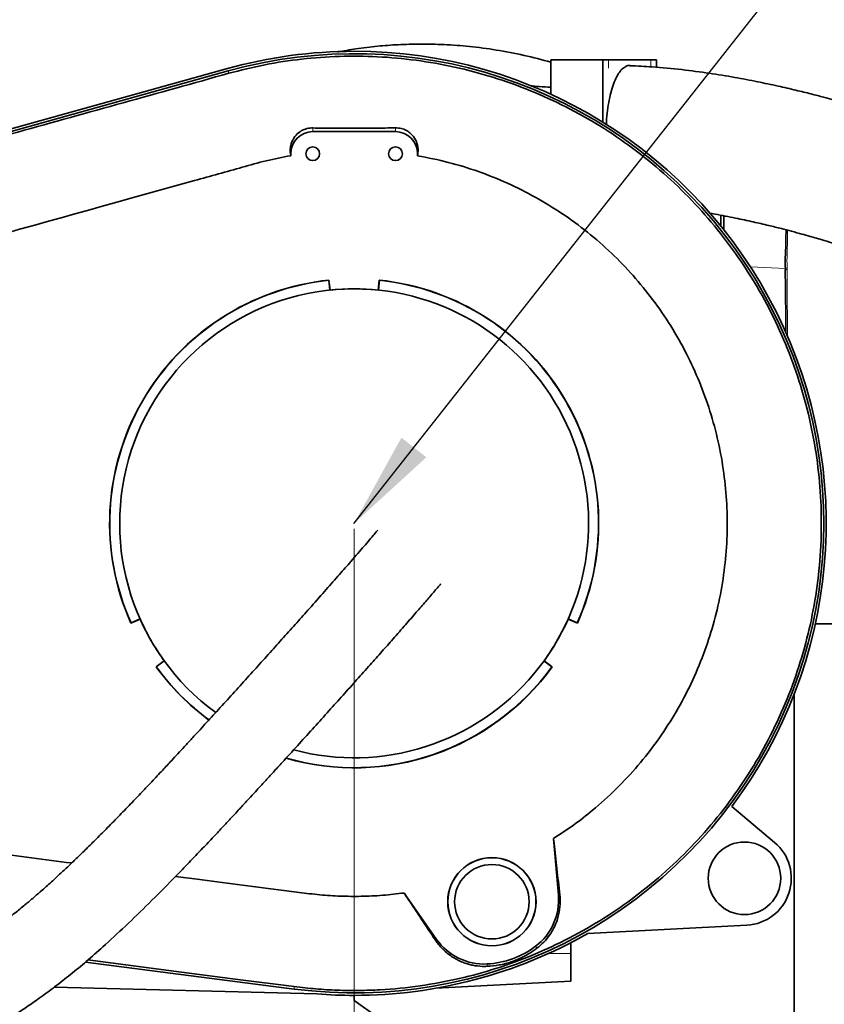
# Model space of a CAD drawing. Header units: millimetres. Extents: x 0 to 12118, y 0 to 8400.
# Tile 125 of 128: x 9977 to 10560, y 6993 to 7707. Entities that reach past the tile are written whole.
import ezdxf

# ---------------------------------------------------------------- set-up
doc = ezdxf.new("R2010")
doc.units = ezdxf.units.MM
doc.header["$LTSCALE"] = 20
doc.header["$PDSIZE"] = -1
doc.styles.add('SLDTEXTSTYLE0', font='TXT', dxfattribs={"width": 0.605})
doc.dimstyles.new('SLDDIMSTYLE11', dxfattribs={"dimtxt": 70, "dimasz": 70, "dimexe": 0, "dimexo": 0.0625, "dimgap": 17.5, "dimtad": 1, "dimdec": 1, "dimlfac": 0.5, "dimrnd": 1e-09, "dimzin": 12, "dimdsep": 46, "dimtxsty": 'SLDTEXTSTYLE0', "dimsah": 1, "dimcen": 0.09, "dimadec": 0, "dimazin": 3, "dimtfac": 1, "dimtofl": 0, "dimtmove": 0, "dimatfit": 3, "dimfxl": 1, "dimfrac": 2, "dimtolj": 1, "dimtzin": 12, "dimarcsym": 0})
doc.dimstyles.new('SLDDIMSTYLE4', dxfattribs={"dimtxt": 0.18, "dimasz": 70, "dimexe": 0, "dimexo": 0.0625, "dimgap": 0, "dimtad": 0, "dimtih": 1, "dimtoh": 1, "dimdec": 0, "dimrnd": 1e-09, "dimzin": 0, "dimdsep": 46, "dimtxsty": 'Standard', "dimsah": 1, "dimcen": 0.09, "dimadec": 0, "dimazin": 0, "dimtfac": 70, "dimtdec": 0, "dimtofl": 0, "dimtmove": 0, "dimatfit": 3, "dimfxl": 1, "dimfrac": 2, "dimtolj": 1, "dimtzin": 0, "dimarcsym": 0})

# ---------------------------------------------------------------- blocks, each defined once
blk = doc.blocks.new('SW_SYMBOL_HOLE_DEPTH')
at = {"color": 0, "linetype": 'Continuous', "lineweight": 18}
for p, q in [((0, 17500), (16000, 17500)), ((8000, 17500), (8000, 1500)), ((2000, 11100), (8000, 1500)), ((14000, 11100), (8000, 1500))]:
    blk.add_line(p, q, dxfattribs=at)
blk = doc.blocks.new('_D_78')
at = {"color": 7, "linetype": 'Continuous', "lineweight": 0}
for p, q in [((10219.45, 7338.1), (10219.45, 6161.25)), ((9799.45, 7007.17), (9799.45, 6161.25)), ((9799.45, 6191.25), (9073.22, 6191.25)), ((10219.45, 6191.25), (9799.45, 6191.25))]:
    blk.add_line(p, q, dxfattribs=at)
at = {"color": 7, "linetype": 'Continuous', "lineweight": 18}
for points in [[(9799.45, 6191.25), (9869.45, 6181.25), (9869.45, 6201.25)], [(10219.45, 6191.25), (10149.45, 6201.25), (10149.45, 6181.25)]]:
    blk.add_solid(points, dxfattribs=at)
at = {"color": 7, "linetype": 'Continuous', "lineweight": 18, "xscale": 0.0045117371, "yscale": 0.0045117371, "zscale": 0.0045117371, "rotation": 360}
blk.add_blockref('SW_SYMBOL_HOLE_DEPTH', (9479.41, 6201.37), dxfattribs=at)
at = {"color": 7, "linetype": 'Continuous', "lineweight": 18, "char_height": 70, "attachment_point": 1, "style": 'SLDTEXTSTYLE0'}
for s, insert in [('210', (9073.22, 6281.68)), ('(M12', (9259.88, 6281.68)), ('19)', (9576.1, 6281.68))]:
    blk.add_mtext(s, dxfattribs=dict(at, insert=insert))
blk = doc.blocks.new('_D_79')
at = {"color": 7, "linetype": 'Continuous', "lineweight": 0}
for p, q in [((10219.45, 7338.1), (10219.45, 6161.25)), ((10409.45, 6643.06), (10409.45, 6161.25)), ((10219.45, 6191.25), (10409.45, 6191.25)), ((10409.45, 6191.25), (11226.1, 6191.25))]:
    blk.add_line(p, q, dxfattribs=at)
at = {"color": 7, "linetype": 'Continuous', "lineweight": 18}
for points in [[(10219.45, 6191.25), (10289.45, 6181.25), (10289.45, 6201.25)], [(10409.45, 6191.25), (10339.45, 6201.25), (10339.45, 6181.25)]]:
    blk.add_solid(points, dxfattribs=at)
at = {"color": 7, "linetype": 'Continuous', "lineweight": 18, "xscale": 0.0045117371, "yscale": 0.0045117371, "zscale": 0.0045117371}
blk.add_blockref('SW_SYMBOL_HOLE_DEPTH', (10990.48, 6201.37), dxfattribs=at)
at = {"color": 7, "linetype": 'Continuous', "lineweight": 18, "char_height": 70, "attachment_point": 1, "style": 'SLDTEXTSTYLE0'}
for s, insert in [('95', (10509.43, 6281.68)), ('(2x M12', (10642.62, 6281.68)), ('19)', (11087.17, 6281.68))]:
    blk.add_mtext(s, dxfattribs=dict(at, insert=insert))

msp = doc.modelspace()

# ---------------------------------------------------------------- linework, layer by layer
at = {"color": 7, "linetype": 'Continuous', "lineweight": 35}
for p, q in [((10399.705183, 7678.103342), (10362.117473, 7678.103342)), ((10362.117473, 7678.103342), (10362.117473, 7653.243675)), ((10399.705183, 7678.103342), (10399.705183, 7633.084907)), ((10403.809425, 7678.103342), (10399.705183, 7678.103342)), ((10434.591238, 7678.103342), (10403.809425, 7678.103342)), ((10438.695479, 7678.103342), (10434.591238, 7678.103342)), ((10438.695479, 7672.798052), (10438.695479, 7678.103342)), ((9662.662547, 7542.286768), (10127.570268, 7671.832218)), ((9663.143139, 7540.561809), (10128.050875, 7670.107498)), ((10249.448504, 7626.103296), (10189.448502, 7626.103296)), ((10173.448499, 7608.662023), (10173.242312, 7610.103264)), ((10173.448499, 7610.103264), (10173.448499, 7608.662023)), ((10265.665326, 7610.103264), (10265.448503, 7608.664169)), ((10265.448503, 7608.664169), (10265.448503, 7610.103264)), ((10485.448506, 7565.480127), (10485.448506, 7557.52553)), ((10487.44851, 7565.092697), (10487.44851, 7555.032387)), ((10532.117885, 7526.865139), (10532.118317, 7526.868954)), ((10201.214191, 7518.463268), (10201.102328, 7518.325462)), ((10201.102328, 7518.325462), (10201.852266, 7511.190071)), ((10201.977279, 7511.203184), (10201.214191, 7518.463268)), ((10237.682816, 7518.463268), (10236.919735, 7511.203184)), ((10237.044741, 7511.190071), (10237.794686, 7518.325462)), ((10237.682816, 7518.463268), (10237.794686, 7518.325462)), ((10057.599019, 7269.714608), (10064.268124, 7272.683873)), ((10057.599019, 7269.714608), (10057.662558, 7269.880428)), ((10064.216864, 7272.798552), (10057.662558, 7269.880428)), ((10374.628876, 7272.683873), (10381.297972, 7269.714608)), ((10381.234434, 7269.880428), (10374.680154, 7272.798552)), ((10381.297972, 7269.714608), (10381.234434, 7269.880428)), ((10586.448502, 7269.287124), (10553.904187, 7269.287124)), ((10081.739362, 7242.422833), (10075.833347, 7238.131776)), ((10076.008748, 7238.103881), (10081.813093, 7242.321029)), ((10357.083921, 7242.321029), (10362.888254, 7238.103881)), ((10363.063663, 7238.131776), (10357.157648, 7242.422833)), ((10075.833347, 7238.131776), (10076.008748, 7238.103881)), ((10363.063663, 7238.131776), (10362.888254, 7238.103881)), ((10538.448509, 6605.143561), (10538.448509, 7217.999234)), ((10524.303284, 7110.748782), (10493.304234, 7136.760011)), ((10367.557205, 7072.596803), (10363.982644, 7113.454118)), ((10255.70165, 7074.043288), (10279.226098, 7040.446892)), ((10504.227933, 7050.749793), (10388.912093, 7044.706359)), ((10376.448505, 7037.942424), (10376.448505, 7030.103221)), ((10376.448505, 7030.103221), (10376.448505, 7010.10324)), ((10175.846439, 7004.406466), (10024.596315, 7023.935332)), ((10192.394313, 7000.883594), (10002.146166, 7005.86535)), ((10278.703429, 7004.980698), (10376.448505, 7010.10324)), ((10219.448503, 6996.103301), (10219.448503, 6999.812736))]:
    msp.add_line(p, q, dxfattribs=at)
at = {"color": 8, "linetype": 'Continuous', "lineweight": 18}
for p, q in [((10403.809425, 7678.103342), (10403.809425, 7672.1033)), ((10434.591238, 7673.146858), (10434.591238, 7678.103342)), ((10128.524225, 7668.408766), (10128.050875, 7670.107498)), ((10189.448502, 7628.784075), (10189.448502, 7626.103296)), ((10249.448504, 7628.865852), (10249.448504, 7626.103296)), ((10173.242312, 7610.103264), (10173.448499, 7610.103264)), ((10265.665326, 7610.103264), (10265.448503, 7610.103264)), ((10532.117885, 7526.865139), (10506.745484, 7528.176441)), ((10367.557205, 7072.596803), (10368.594907, 7072.687521)), ((10279.226098, 7040.446892), (10278.37136, 7039.848342)), ((10350.991562, 7035.392179), (10352.02248, 7034.024014)), ((10360.227745, 7030.103221), (10376.448505, 7030.103221)), ((10315.830711, 7022.594705), (10315.920457, 7020.883932)), ((10176.072057, 7006.153955), (10175.846439, 7004.406466))]:
    msp.add_line(p, q, dxfattribs=at)
at = {"color": 8, "linetype": 'Continuous', "lineweight": 18, "flags": 128}
msp.add_lwpolyline([(10533.383828, 7525.722876), (10532.675143, 7526.364698), (10532.118317, 7526.868954)], dxfattribs=at)
at = {"color": 7, "linetype": 'Continuous', "lineweight": 35, "flags": 128}
for points in [[(10176.072057, 7006.153955), (10135.181736, 7011.433854), (10094.291266, 7016.713395), (10026.395273, 7025.479927)], [(10219.448503, 6996.103301), (10237.045091, 6983.641877), (10254.667323, 6971.162333), (10272.293855, 6958.67969), (10289.903339, 6946.209207), (10307.474445, 6933.765783), (10324.985891, 6921.364679), (10342.416465, 6909.020915), (10359.745056, 6896.749272), (10376.950674, 6884.564772), (10394.012477, 6872.482076), (10410.909806, 6860.515847), (10427.622188, 6848.68063), (10444.129389, 6836.990728), (10460.411396, 6825.46021), (10476.448503, 6814.10326)]]:
    msp.add_lwpolyline(points, dxfattribs=at)
at = {"color": 7, "linetype": 'Continuous', "lineweight": 35}
for centre, radius in [((10189.448561, 7610.103279), 5), ((10249.448561, 7610.103281), 5.000004), ((10502.448512, 7084.703291), 26.304073), ((10319.318391, 7067.71295), 32.000005), ((10319.31839, 7067.713007), 31.921441), ((10319.318392, 7067.713014), 27.000002)]:
    msp.add_circle(centre, radius, dxfattribs=at)
for centre, radius, start, end in [((10219.449427, 7342.096607), 342.29717, 90.000154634, 105.570226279), ((10219.448457, 7342.103288), 340.500043, 262.642908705, 105.570367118), ((10219.448525, 7342.103259), 342.290518, 323.136601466, 90.000003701), ((10189.448617, 7610.103179), 16.000117, 90.000409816, 179.999696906), ((10249.448393, 7610.103186), 16.000111, 0.000280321, 89.999599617), ((10219.448416, 7342.103251), 177.300149, 95.902954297, 204.097023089), ((10219.448741, 7342.103157), 177.174749, 95.943621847, 204.056391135), ((10219.448607, 7342.10327), 177.300128, 335.902967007, 84.097050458), ((10219.448281, 7342.103177), 177.174729, 335.943599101, 84.056380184), ((10219.44849, 7342.103213), 170.000001, 89.999995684, 233.823345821), ((10219.448513, 7342.103221), 169.999994, 255.10956993, 90.000003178), ((10219.448507, 7342.078988), 170.024226, 84.102030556, 95.897969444), ((10219.443774, 7342.100639), 169.994618, 204.101028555, 215.899026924), ((10219.45299, 7342.100724), 169.994866, 324.100998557, 335.898977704), ((10219.451179, 7342.105971), 177.304019, 215.903199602, 233.565668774), ((10219.449291, 7342.104104), 177.17572, 215.943638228, 233.570162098), ((10219.448483, 7342.103293), 177.3003, 253.883179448, 324.096999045), ((10219.448486, 7342.103303), 177.174623, 253.901925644, 324.056424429), ((10502.448443, 7084.70325), 34.000056, 273.000108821, 49.999942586), ((10325.716981, 7068.936182), 42.000054, 306.997126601, 5.000103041), ((10219.448877, 7342.1021), 342.289364, 269.999937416, 299.675526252), ((10313.630689, 7064.537363), 42.000318, 215.000131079, 273.002588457), ((10312.478014, 7086.50685), 64.000023, 273.002863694, 306.997054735), ((10219.450733, 7342.153778), 342.341042, 265.466984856, 269.999626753)]:
    msp.add_arc(centre, radius, start, end, dxfattribs=at)
for points, knots in [([(10362.117473, 7676.467791), (10355.655455, 7678.212182), (10342.553402, 7681.74902), (10322.799695, 7685.432827), (10303.441725, 7687.987039), (10285.082432, 7689.357713), (10267.81011, 7689.744955), (10251.678182, 7689.309309), (10236.103464, 7688.13568), (10221.464919, 7686.386924), (10211.881438, 7684.653085), (10207.456719, 7683.852568)], [0, 0, 0, 0, 0.1284837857, 0.2605070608, 0.3854747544, 0.5032761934, 0.613831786, 0.7170893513, 0.8130205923, 0.913671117, 1, 1, 1, 1]), ([(10128.524225, 7668.408766), (10137.232875, 7670.620279), (10154.650183, 7675.043307), (10181.513401, 7679.052792), (10208.757667, 7681.048384), (10236.521073, 7680.795126), (10264.429438, 7678.237025), (10292.420184, 7673.300303), (10320.16222, 7665.956017), (10347.18047, 7656.278251), (10373.156492, 7644.402302), (10397.935779, 7630.479258), (10421.683052, 7614.365689), (10443.975075, 7596.29034), (10464.555898, 7576.485697), (10483.329264, 7555.14527), (10500.404343, 7532.079882), (10515.456569, 7507.644736), (10528.32174, 7482.144165), (10538.973205, 7455.792743), (10547.451186, 7428.375738), (10553.551583, 7400.400659), (10557.263562, 7372.080993), (10558.596221, 7343.688238), (10557.51982, 7314.943305), (10554.01596, 7286.525514), (10548.144871, 7258.573373), (10540.004193, 7231.33996), (10529.473509, 7204.571785), (10516.732104, 7178.855359), (10501.928427, 7154.428687), (10485.229664, 7131.428158), (10466.475187, 7109.705815), (10445.987151, 7089.70381), (10423.993913, 7071.58793), (10400.629984, 7055.400602), (10375.688752, 7041.068273), (10349.672257, 7028.946599), (10322.922134, 7019.131718), (10295.516672, 7011.590361), (10267.237162, 7006.32225), (10242.828522, 7003.910281), (10222.779248, 7003.252493), (10207.201999, 7003.469329), (10191.611407, 7004.354722), (10181.251821, 7005.554213), (10176.072057, 7006.153955)], [0, 0, 0, 0, 0.02246182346, 0.04492366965, 0.06782656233, 0.09072943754, 0.11428689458, 0.1378443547, 0.16173824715, 0.18598053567, 0.20953826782, 0.23309593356, 0.25699015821, 0.28123269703, 0.30479024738, 0.32834788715, 0.35224184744, 0.37648428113, 0.40004188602, 0.42359948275, 0.44749338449, 0.47173571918, 0.49512692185, 0.51885190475, 0.54274633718, 0.5669891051, 0.59038036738, 0.61410536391, 0.63799986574, 0.66224269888, 0.6858005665, 0.70935841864, 0.73325274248, 0.75749535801, 0.78088677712, 0.80444055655, 0.82850657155, 0.85274957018, 0.87614111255, 0.89969509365, 0.92376165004, 0.9480053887, 0.96096271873, 0.973919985, 0.98696006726, 1, 1, 1, 1]), ([(9663.61646, 7538.863554), (9676.856745, 7542.550445), (9703.338207, 7549.924475), (9756.295793, 7564.691967), (9847.022732, 7589.966059), (9975.510822, 7625.772696), (10077.519761, 7654.196743), (10128.524225, 7668.408766)], [0, 0, 0, 0, 0.0854340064, 0.1708737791, 0.3417480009, 0.6708740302, 1, 1, 1, 1]), ([(10419.516701, 7674.007549), (10419.451697, 7674.025752), (10418.425564, 7674.313098), (10416.147369, 7673.426237), (10413.315741, 7671.302029), (10410.727306, 7667.764617), (10408.372921, 7663.090612), (10406.332445, 7657.369116), (10404.618009, 7650.675619), (10403.338478, 7643.297624), (10402.55726, 7636.67939), (10402.391888, 7632.586692), (10402.333457, 7631.140604)], [0, 0, 0, 0, 0.00411509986, 0.06495970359, 0.1345046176, 0.22320576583, 0.32797184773, 0.45435039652, 0.59327762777, 0.74977518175, 0.91158712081, 1, 1, 1, 1]), ([(10749.787312, 7579.722776), (10749.000104, 7580.119689), (10738.437677, 7585.445302), (10718.198647, 7594.808315), (10689.431415, 7607.32757), (10661.757941, 7618.348314), (10635.519574, 7627.973232), (10615.776434, 7634.625316), (10602.212494, 7638.935982), (10594.345681, 7641.362451), (10587.195935, 7643.502925), (10581.740947, 7645.092426), (10578.10489, 7646.132967), (10575.932839, 7646.748563), (10573.752721, 7647.361122), (10570.787954, 7648.186646), (10566.025683, 7649.491676), (10559.203935, 7651.315114), (10550.192583, 7653.63523), (10539.193255, 7656.3333), (10526.256901, 7659.311506), (10511.445614, 7662.450257), (10494.832609, 7665.602622), (10476.505109, 7668.6052), (10456.570668, 7671.217329), (10437.397487, 7673.137595), (10424.866712, 7673.704334), (10419.512045, 7673.946514)], [0, 0, 0, 0, 0.0076504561, 0.1026506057, 0.1934456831, 0.2798888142, 0.3610943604, 0.4359486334, 0.4606576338, 0.4846005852, 0.507388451, 0.5254222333, 0.5339065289, 0.5402082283, 0.545013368, 0.5535578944, 0.566914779, 0.5878631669, 0.6148337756, 0.647662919, 0.6861408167, 0.7300255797, 0.7790391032, 0.8328671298, 0.8911627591, 0.9534915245, 1, 1, 1, 1]), ([(10347.221311, 7659.382), (10349.362543, 7659.188192), (10354.321554, 7658.73934), (10359.292763, 7658.45375), (10362.117473, 7658.291473)], [0, 0, 0, 0, 0.4317860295, 1, 1, 1, 1]), ([(10173.242312, 7610.103264), (10173.147142, 7611.293561), (10172.955803, 7613.686654), (10173.805053, 7618.072185), (10176.085826, 7622.535214), (10179.918334, 7626.112504), (10184.136727, 7628.19358), (10187.38978, 7628.788913), (10189.181776, 7628.784702), (10189.448502, 7628.784075)], [0, 0, 0, 0, 0.1273547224, 0.2560466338, 0.4733061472, 0.6518917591, 0.8080981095, 0.9714367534, 1, 1, 1, 1]), ([(10189.448502, 7628.784075), (10194.402685, 7628.706038), (10204.340482, 7628.549501), (10219.311512, 7628.50291), (10234.35816, 7628.584333), (10244.418846, 7628.772021), (10249.448504, 7628.865852)], [0, 0, 0, 0, 0.2477218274, 0.4969152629, 0.748491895, 1, 1, 1, 1]), ([(10249.448504, 7628.865852), (10250.851639, 7628.788887), (10253.62379, 7628.636828), (10257.474472, 7627.073435), (10261.190419, 7624.411476), (10263.859623, 7620.891261), (10265.346901, 7617.058803), (10265.973758, 7613.627833), (10265.771217, 7611.313321), (10265.665326, 7610.103264)], [0, 0, 0, 0, 0.14882065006, 0.29402257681, 0.43520907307, 0.63238887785, 0.75351060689, 0.87113216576, 1, 1, 1, 1]), ([(10014.617186, 7095.804825), (9995.187764, 7098.311306), (9946.173738, 7104.634331), (9870.885711, 7114.410996), (9806.225047, 7122.598902), (9766.797494, 7127.90438), (9749.19409, 7129.894588), (9736.096815, 7132.458973), (9723.569586, 7137.501648), (9712.050493, 7144.492352), (9701.781022, 7153.42083), (9693.235115, 7163.845363), (9686.492046, 7175.665386), (9682.169337, 7187.593897), (9679.78088, 7199.319015), (9679.254735, 7214.234071), (9679.588196, 7240.533642), (9679.371638, 7284.441302), (9679.494839, 7334.545509), (9679.388182, 7376.313187), (9679.529437, 7400.139609), (9679.306421, 7413.602624), (9680.217384, 7424.754816), (9683.105401, 7436.83091), (9688.376937, 7449.224646), (9695.7163, 7460.66807), (9704.798363, 7470.626025), (9715.519613, 7478.981248), (9727.366034, 7485.455173), (9740.232749, 7489.463419), (9757.389135, 7494.106509), (9787.400267, 7502.553961), (9881.141854, 7528.591465), (9989.423379, 7558.767435), (10092.099005, 7587.468971), (10132.605051, 7598.643653), (10155.721181, 7605.266673), (10167.534978, 7607.529394), (10173.448499, 7608.662023)], [0, 0, 0, 0, 0.0515233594, 0.1299764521, 0.1996679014, 0.2229500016, 0.2345910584, 0.2462724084, 0.2579202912, 0.269906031, 0.2815540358, 0.2935400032, 0.3051879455, 0.3171738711, 0.3267596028, 0.3365293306, 0.3563414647, 0.395965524, 0.4519835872, 0.4881272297, 0.5058106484, 0.5146523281, 0.5235278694, 0.5351666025, 0.5471433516, 0.5587822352, 0.5707593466, 0.5824068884, 0.5943932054, 0.6060324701, 0.6177436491, 0.6411661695, 0.6880111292, 0.8736371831, 0.9368002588, 0.9683817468, 0.984173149, 1, 1, 1, 1]), ([(10265.448503, 7608.664169), (10272.907374, 7607.186541), (10287.838456, 7604.228642), (10309.655214, 7597.427635), (10330.759625, 7588.99668), (10350.959451, 7578.832191), (10370.350612, 7566.990503), (10388.843884, 7553.413866), (10406.12003, 7538.312927), (10421.907289, 7521.958997), (10436.289762, 7504.350739), (10449.255589, 7485.40753), (10460.559168, 7465.435626), (10470.034446, 7444.784022), (10477.77319, 7423.429078), (10483.729882, 7401.282794), (10487.785826, 7378.703753), (10489.897244, 7356.073416), (10490.128125, 7333.338022), (10488.419134, 7310.445122), (10484.768951, 7287.788009), (10479.2673, 7265.742789), (10471.970028, 7244.233774), (10462.786894, 7223.220174), (10451.84972, 7203.055183), (10439.36123, 7184.064392), (10425.337248, 7166.167554), (10409.704929, 7149.352346), (10393.909515, 7135.06882), (10378.620409, 7123.098604), (10368.861902, 7116.668948), (10363.982644, 7113.454118)], [0, 0, 0, 0, 0.0350251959, 0.0701130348, 0.1051380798, 0.139671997, 0.1742059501, 0.2097424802, 0.2452793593, 0.2798336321, 0.3143876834, 0.3499469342, 0.3855062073, 0.4200283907, 0.4545505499, 0.4900742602, 0.5255984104, 0.5601539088, 0.5947095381, 0.6302705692, 0.6658312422, 0.7003523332, 0.734873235, 0.7703957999, 0.8059184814, 0.8404753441, 0.8750324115, 0.9105949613, 0.9461572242, 0.9730785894, 1, 1, 1, 1]), ([(10477.025103, 7567.008152), (10478.392201, 7566.781081), (10484.729041, 7565.728552), (10495.347552, 7563.602344), (10508.302184, 7560.835967), (10519.380454, 7558.248171), (10528.640234, 7555.950726), (10536.67534, 7553.859838), (10543.609809, 7551.983661), (10549.591138, 7550.309835), (10554.991577, 7548.760254), (10560.900596, 7547.023323), (10568.344633, 7544.769568), (10578.33271, 7541.635329), (10590.266259, 7537.714462), (10603.164396, 7533.254331), (10615.281122, 7528.866239), (10626.233544, 7524.736706), (10635.95666, 7520.939137), (10644.671847, 7517.4319), (10653.107285, 7513.945843), (10662.055414, 7510.146948), (10672.336725, 7505.650622), (10684.009107, 7500.368905), (10697.098747, 7494.213459), (10711.314393, 7487.243227), (10726.164664, 7479.625351), (10740.849066, 7471.732335), (10753.732779, 7464.488417), (10764.681761, 7458.094692), (10773.879771, 7452.554399), (10782.345652, 7447.305347), (10790.07619, 7442.381449), (10796.784967, 7437.999973), (10801.969177, 7434.541477), (10805.478329, 7432.164523), (10808.020064, 7430.427086), (10810.730649, 7428.560609), (10814.401793, 7425.998694), (10817.282424, 7423.9764), (10818.925544, 7422.791301), (10818.96643, 7422.761812)], [0, 0, 0, 0, 0.0111179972, 0.0515347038, 0.0868608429, 0.1173944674, 0.1428003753, 0.1634012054, 0.1840042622, 0.2004337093, 0.2132313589, 0.2290790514, 0.2498458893, 0.2756297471, 0.3130625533, 0.3506173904, 0.3851169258, 0.4164478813, 0.4445224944, 0.4688606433, 0.4918164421, 0.5177488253, 0.5468501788, 0.5818425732, 0.6205317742, 0.6628932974, 0.7088576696, 0.7544258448, 0.7966353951, 0.8274320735, 0.8561448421, 0.8827793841, 0.907346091, 0.929676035, 0.9470632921, 0.95734323, 0.9636797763, 0.9717640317, 0.9837465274, 0.9995955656, 1, 1, 1, 1]), ([(10532.118317, 7526.868954), (10532.067751, 7529.079084), (10531.966716, 7533.495145), (10532.325071, 7540.110413), (10532.46514, 7547.24263), (10532.593757, 7552.169042), (10532.664802, 7554.890289)], [0, 0, 0, 0, 0.2365109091, 0.4725722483, 0.7086598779, 1, 1, 1, 1]), ([(10532.445397, 7480.050697), (10532.444092, 7480.385119), (10532.425613, 7485.119173), (10532.391392, 7493.628456), (10532.299582, 7504.882438), (10532.326811, 7514.149253), (10532.004201, 7521.242233), (10532.085414, 7525.25912), (10532.117885, 7526.865139)], [0, 0, 0, 0, 0.0214293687, 0.3033528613, 0.5452600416, 0.7426051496, 0.8970892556, 1, 1, 1, 1]), ([(10236.56204, 7337.114825), (10236.477678, 7337.01508), (10235.360304, 7335.693961), (10233.052482, 7332.982967), (10229.463652, 7328.782381), (10225.40723, 7324.062354), (10220.89363, 7318.838019), (10214.953306, 7311.997751), (10207.308602, 7303.251586), (10197.630439, 7292.257901), (10187.687423, 7281.039725), (10177.768517, 7269.909127), (10168.241738, 7259.264518), (10158.398327, 7248.307199), (10148.292094, 7237.094441), (10137.971551, 7225.679011), (10127.598054, 7214.245017), (10117.494465, 7203.160403), (10108.938158, 7193.813384), (10102.012355, 7186.2732), (10096.655727, 7180.456855), (10091.681886, 7175.07164), (10086.421995, 7169.396357), (10080.112007, 7162.619085), (10072.987809, 7155.022242), (10065.23631, 7146.829773), (10057.135435, 7138.353403), (10048.500139, 7129.426373), (10039.908491, 7120.670062), (10031.922506, 7112.656441), (10024.699658, 7105.524499), (10018.247656, 7099.258111), (10012.081923, 7093.368068), (10006.378507, 7088.017963), (10001.299108, 7083.34586), (9997.036215, 7079.485552), (9992.743356, 7075.662665), (9987.614099, 7071.195565), (9981.363864, 7065.911243), (9974.095347, 7059.988977), (9965.922076, 7053.615571), (9957.758739, 7047.573928), (9949.899604, 7042.055615), (9942.852214, 7037.341971), (9936.229249, 7033.12381), (9929.337137, 7028.938009), (9922.418435, 7024.969856), (9915.661036, 7021.355557), (9910.181429, 7018.583303), (9905.637243, 7016.381039), (9901.791476, 7014.582369), (9898.416077, 7013.048315), (9895.338267, 7011.68963), (9892.271419, 7010.387138), (9889.048409, 7009.086843), (9885.629485, 7007.795262), (9882.000026, 7006.521405), (9877.939749, 7005.172415), (9873.250737, 7003.610861), (9867.894501, 7001.50952), (9862.92897, 6999.189552), (9860.25725, 6996.922677), (9859.253746, 6996.071234)], [0, 0, 0, 0, 0.0007621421, 0.0100945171, 0.0207706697, 0.0329946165, 0.0464031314, 0.0610492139, 0.0858486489, 0.1141724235, 0.1464987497, 0.1733027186, 0.2011512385, 0.229839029, 0.2592344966, 0.2892164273, 0.3196196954, 0.3493027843, 0.3767172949, 0.3935479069, 0.4090328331, 0.4228479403, 0.436315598, 0.4541760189, 0.4768709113, 0.4970751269, 0.5199743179, 0.545273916, 0.5695341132, 0.5915420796, 0.6112761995, 0.6287521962, 0.6440139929, 0.6610221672, 0.6743735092, 0.6842762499, 0.6945735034, 0.7079088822, 0.7239569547, 0.7423211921, 0.7626036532, 0.7844183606, 0.8015631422, 0.8186234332, 0.8338774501, 0.8473691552, 0.8656640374, 0.8804009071, 0.8920717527, 0.9014883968, 0.9098599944, 0.9168400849, 0.9231185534, 0.9294873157, 0.9362781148, 0.9433928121, 0.9508074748, 0.9587160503, 0.9683578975, 0.9796190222, 0.9923448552, 1, 1, 1, 1]), ([(9894.210857, 6946.885362), (9894.327385, 6946.918721), (9895.178276, 6947.162312), (9897.014576, 6947.979881), (9900.06232, 6949.097635), (9903.870405, 6950.594422), (9908.281937, 6952.311023), (9913.113555, 6954.225204), (9918.099933, 6956.251826), (9922.602235, 6958.156679), (9926.437132, 6959.851833), (9929.600341, 6961.300338), (9932.844819, 6962.83146), (9936.609783, 6964.665808), (9941.281058, 6967.028237), (9947.461978, 6970.288879), (9955.100014, 6974.524755), (9963.88146, 6979.681963), (9972.970395, 6985.348473), (9982.110034, 6991.384363), (9992.010768, 6998.292994), (10002.593223, 7006.112846), (10013.953241, 7015.01814), (10025.515772, 7024.610631), (10038.851452, 7036.310934), (10053.992764, 7050.32256), (10070.992687, 7066.804435), (10085.021183, 7080.927667), (10096.008595, 7092.229337), (10103.776802, 7100.315395), (10111.585519, 7108.527164), (10119.101792, 7116.499744), (10125.790555, 7123.644213), (10131.146865, 7129.395196), (10135.009943, 7133.557302), (10137.985534, 7136.771018), (10140.922652, 7139.948636), (10144.623577, 7143.961477), (10149.316566, 7149.062547), (10154.872338, 7155.119251), (10160.96517, 7161.782803), (10168.84509, 7170.427102), (10178.24281, 7180.772911), (10189.076159, 7192.740757), (10199.703511, 7204.514206), (10210.068275, 7216.037554), (10220.10268, 7227.237462), (10229.592993, 7237.876001), (10238.341485, 7247.728896), (10246.950596, 7257.472549), (10255.303203, 7266.981907), (10263.332361, 7276.190091), (10270.274371, 7284.210533), (10276.282234, 7291.212003), (10280.203588, 7295.805151), (10282.132549, 7298.089199), (10282.342628, 7298.337951)], [0, 0, 0, 0, 0.0006870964, 0.0050171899, 0.0113604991, 0.0191038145, 0.028213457, 0.0382040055, 0.0485716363, 0.0587334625, 0.0659230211, 0.0723457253, 0.0784605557, 0.0862655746, 0.0960926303, 0.1081416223, 0.1258891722, 0.1456122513, 0.1658808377, 0.1866150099, 0.2077114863, 0.2343310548, 0.2612152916, 0.2895495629, 0.3195083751, 0.3618010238, 0.4065123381, 0.453761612, 0.4746709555, 0.4958896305, 0.5173421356, 0.538925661, 0.5580194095, 0.5728368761, 0.5834887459, 0.5902189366, 0.5976714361, 0.6080249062, 0.6211727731, 0.6369750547, 0.6546287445, 0.6723710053, 0.7033002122, 0.7338821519, 0.7639061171, 0.7932343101, 0.8217659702, 0.8491738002, 0.8740726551, 0.8964800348, 0.9229001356, 0.9458405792, 0.9657550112, 0.9830479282, 0.9981537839, 1, 1, 1, 1]), ([(10368.594907, 7072.687521), (10368.23827, 7075.888107), (10367.530054, 7082.24389), (10366.467604, 7091.70023), (10365.415502, 7100.987864), (10364.587897, 7108.221127), (10364.109964, 7112.353313), (10363.982644, 7113.454118)], [0, 0, 0, 0, 0.2354851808, 0.4676308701, 0.6958274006, 0.9189691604, 1, 1, 1, 1]), ([(10255.70165, 7074.043288), (10250.521649, 7073.430371), (10240.144148, 7072.202467), (10224.724972, 7071.519644), (10209.526416, 7071.652387), (10194.561955, 7072.589254), (10179.647112, 7074.492044), (10159.720384, 7077.072468), (10135.015349, 7080.258428), (10110.114961, 7083.474749), (10095.182922, 7085.40254), (10090.005022, 7086.071029)], [0, 0, 0, 0, 0.0938579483, 0.1880329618, 0.2775498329, 0.3673396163, 0.4577030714, 0.5480995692, 0.729012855, 0.9060313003, 1, 1, 1, 1]), ([(10255.70165, 7074.043288), (10256.296407, 7073.140395), (10258.562976, 7069.699546), (10262.557418, 7063.656368), (10267.725073, 7055.859581), (10273.012126, 7047.900166), (10276.575789, 7042.546046), (10278.37136, 7039.848342)], [0, 0, 0, 0, 0.0790587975, 0.3012861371, 0.5297000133, 0.7630366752, 1, 1, 1, 1]), ([(10352.02248, 7034.024014), (10353.733922, 7035.458705), (10357.100171, 7038.280608), (10361.174782, 7043.31365), (10364.364677, 7048.627386), (10366.992375, 7054.860609), (10368.665844, 7061.973838), (10368.997776, 7068.24324), (10368.679906, 7071.749848), (10368.594907, 7072.687521)], [0, 0, 0, 0, 0.1521900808, 0.2993438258, 0.4395824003, 0.5742549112, 0.759642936, 0.9357281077, 1, 1, 1, 1]), ([(10278.37136, 7039.848342), (10279.131742, 7038.770452), (10280.675657, 7036.581855), (10283.427386, 7033.529275), (10286.560568, 7030.634271), (10289.753837, 7028.247271), (10292.873588, 7026.323425), (10295.844992, 7024.792572), (10299.034286, 7023.458269), (10302.299635, 7022.397057), (10306.723913, 7021.346247), (10311.263806, 7020.783284), (10314.728235, 7020.858163), (10315.920457, 7020.883932)], [0, 0, 0, 0, 0.0899448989, 0.18262834, 0.2797910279, 0.3806504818, 0.4541159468, 0.5296803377, 0.6084918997, 0.689774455, 0.7636434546, 0.9186620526, 1, 1, 1, 1]), ([(10315.920457, 7020.883932), (10318.80914, 7021.132336), (10324.703871, 7021.639237), (10333.296746, 7023.915335), (10341.592342, 7027.317137), (10347.754528, 7030.8797), (10351.095954, 7033.341417), (10352.02248, 7034.024014)], [0, 0, 0, 0, 0.222803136, 0.45465866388, 0.68063394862, 0.91144461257, 1, 1, 1, 1])]:
    msp.add_open_spline(points, degree=3, knots=knots, dxfattribs=at)
at = {"color": 8, "linetype": 'Continuous', "lineweight": 18}
for points, knots in [([(10533.383828, 7525.722876), (10533.330135, 7528.764842), (10533.222794, 7534.846192), (10533.634691, 7543.960295), (10533.721096, 7550.545056), (10533.781895, 7554.090715), (10533.790585, 7554.597511)], [0, 0, 0, 0, 0.3159538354, 0.631639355, 0.9473485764, 1, 1, 1, 1]), ([(10533.612099, 7477.573528), (10533.611657, 7477.72548), (10533.597723, 7482.518014), (10533.57069, 7491.282528), (10533.532738, 7502.371953), (10533.490159, 7510.869048), (10533.439187, 7517.006881), (10533.42249, 7521.81542), (10533.39518, 7524.575533), (10533.383828, 7525.722876)], [0, 0, 0, 0, 0.0094674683, 0.2986017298, 0.5460786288, 0.7004019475, 0.8280221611, 0.9285110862, 1, 1, 1, 1])]:
    msp.add_open_spline(points, degree=3, knots=knots, dxfattribs=at)
at = {"color": 7, "linetype": 'Continuous', "lineweight": 0}
msp.add_point((10219.448504, 7342.103245), dxfattribs=at)

# ---------------------------------------------------------------- dimensions: what is measured, and where the dimension line sits
at = {"color": 7, "linetype": 'Continuous', "lineweight": 18}
for base, p2, text, picture, middle in [((9799.448504, 6191.250502), (9799.448504, 7011.17322), '<> (M12{\\fGDT;x}19)', '_D_78', (9394.123301, 6191.250502)), ((10409.448504, 6191.250502), (10409.448504, 6647.064963), '<> (2x M12{\\fGDT;x}19)', '_D_79', (10867.76496, 6191.250502))]:
    dim = msp.add_linear_dim(base=base, p1=(10219.448504, 7342.103245), p2=p2, text=text, dimstyle='SLDDIMSTYLE11', dxfattribs=at)
    dim.commit()
    dim.dimension.update_dxf_attribs({"geometry": picture, "text_midpoint": middle, "dimtype": 160})

# ---------------------------------------------------------------- leaders
at = {"color": 7, "linetype": 'Continuous', "lineweight": 0}
msp.add_leader([(10219.448504, 7342.103245), (10650, 7888.888889)], dimstyle='SLDDIMSTYLE4', dxfattribs=at)

doc.saveas('drawing.dxf')
